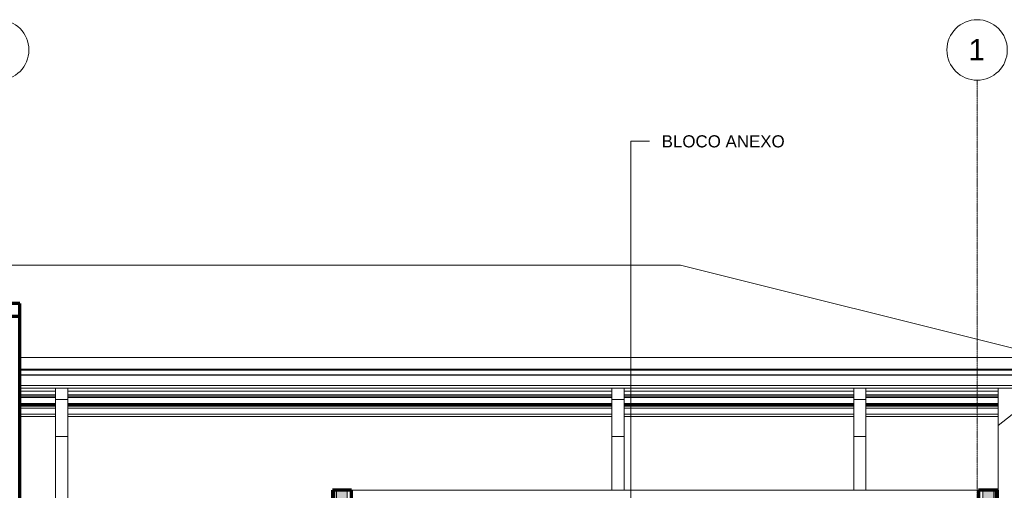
# Model space of a CAD drawing. Header units: millimetres. Extents: x -5363 to 61877, y -2112 to 8822.
# Tile 10 of 17: x 21980 to 30121, y 4329 to 8217. Entities that reach past the tile are written whole.
import ezdxf

# ---------------------------------------------------------------- set-up
doc = ezdxf.new("R2010")
doc.units = ezdxf.units.MM
doc.linetypes.add('_Traço - ponto', pattern=[16, 12, -2, 0, -2])
for name, color, linetype, lineweight in [('A-GENM', 13, 'Continuous', 18), ('A-ROOF', 132, 'Continuous', 18), ('A-ROOF-OTLN', 132, 'Continuous', 18), ('A-WALL', 113, 'Continuous', 18), ('A-WALL-PATT', 111, 'Continuous', 70), ('G-ANNO-TEXT', 231, 'Continuous', 9), ('S-GRID', 1, 'Continuous', 9), ('S-GRID-IDEN', 1, 'Continuous', 9)]:
    doc.layers.add(name, color=color, linetype=linetype, lineweight=lineweight)
doc.styles.add('Arial_2', font='arial.ttf', dxfattribs={"height": 175})
doc.styles.add('Arial_3', font='arial.ttf', dxfattribs={"height": 100})

# ---------------------------------------------------------------- blocks, each defined once
blk = doc.blocks.new('Generic Models 1 - Generic Models 24-4258923-CORTE C - CORTE DE IMPLANTAÇÃO')
at = {"layer": 'A-GENM'}
for p, q in [((22277.3, 5078.4), (22277.3, 5173.8)), ((22377.3, 5078.4), (22377.3, 5173.8)), ((26877.3, 5078.4), (26877.3, 5173.8)), ((26977.3, 5078.4), (26977.3, 5173.8)), ((28877.3, 5078.4), (28877.3, 5173.8)), ((28977.3, 5078.4), (28977.3, 5173.8)), ((22277.3, 5078.4), (22377.3, 5078.4)), ((22277.3, 4773.8), (22277.3, 5078.4)), ((22377.3, 5078.4), (22377.3, 4773.8)), ((26877.3, 5078.4), (26977.3, 5078.4)), ((26877.3, 4773.8), (26877.3, 5078.4)), ((26977.3, 5078.4), (26977.3, 4773.8)), ((28877.3, 5078.4), (28977.3, 5078.4)), ((28877.3, 4773.8), (28877.3, 5078.4)), ((28977.3, 5078.4), (28977.3, 4773.8)), ((30374.5, 5103.8), (30071.1, 4864.4)), ((22277.3, 4773.8), (22377.3, 4773.8)), ((22277.3, 3742), (22277.3, 4773.8)), ((22377.3, 4773.8), (22377.3, 3742)), ((26877.3, 4773.8), (26977.3, 4773.8)), ((26877.3, 4328.7), (26877.3, 4773.8)), ((26977.3, 4773.8), (26977.3, 4328.7)), ((28877.3, 4773.8), (28977.3, 4773.8)), ((28877.3, 4328.7), (28877.3, 4773.8)), ((28977.3, 4773.8), (28977.3, 4328.7))]:
    blk.add_line(p, q, dxfattribs=at)
blk = doc.blocks.new('ORNAMENTO SUPERIOR - ORNAMENTO SUPERIOR-4323885-CORTE C - CORTE DE IMPLANTAÇÃO')
at = {"layer": 'A-GENM'}
for p, q in [((30071.1, 5328.7), (30071.1, 5322.7)), ((21981.1, 5147.5), (22277.3, 5147.5)), ((22377.3, 5147.5), (26877.3, 5147.5)), ((26977.3, 5147.5), (28877.3, 5147.5)), ((28977.3, 5147.5), (30071.1, 5147.5)), ((30071.1, 5173.9), (30071.1, 5147.5)), ((30071.1, 5147.5), (30071.1, 5116.7)), ((21981.1, 5116.7), (22277.3, 5116.7)), ((21981.1, 5106.7), (22277.3, 5106.7)), ((21981.1, 5096.7), (22277.3, 5096.7)), ((22377.3, 5116.7), (26877.3, 5116.7)), ((22377.3, 5106.7), (26877.3, 5106.7)), ((22377.3, 5096.7), (26877.3, 5096.7)), ((26977.3, 5116.7), (28877.3, 5116.7)), ((26977.3, 5106.7), (28877.3, 5106.7)), ((26977.3, 5096.7), (28877.3, 5096.7)), ((28977.3, 5116.7), (30071.1, 5116.7)), ((28977.3, 5106.7), (30071.1, 5106.7)), ((28977.3, 5096.7), (30071.1, 5096.7)), ((30071.1, 5116.7), (30071.1, 5106.7)), ((30071.1, 5106.7), (30071.1, 5096.7)), ((30071.1, 5096.7), (30071.1, 5046.7)), ((21981.1, 5046.7), (22277.3, 5046.7)), ((21981.1, 5041.7), (22277.3, 5041.7)), ((21981.1, 5031.7), (22277.3, 5031.7)), ((21981.1, 5023.7), (22277.3, 5023.7)), ((21981.1, 5008.7), (22277.3, 5008.7)), ((22377.3, 5046.7), (26877.3, 5046.7)), ((22377.3, 5041.7), (26877.3, 5041.7)), ((22377.3, 5031.7), (26877.3, 5031.7)), ((22377.3, 5023.7), (26877.3, 5023.7)), ((22377.3, 5008.7), (26877.3, 5008.7)), ((26977.3, 5046.7), (28877.3, 5046.7)), ((26977.3, 5041.7), (28877.3, 5041.7)), ((26977.3, 5031.7), (28877.3, 5031.7)), ((26977.3, 5023.7), (28877.3, 5023.7)), ((26977.3, 5008.7), (28877.3, 5008.7)), ((28977.3, 5046.7), (30071.1, 5046.7)), ((28977.3, 5041.7), (30071.1, 5041.7)), ((28977.3, 5031.7), (30071.1, 5031.7)), ((28977.3, 5023.7), (30071.1, 5023.7)), ((28977.3, 5008.7), (30071.1, 5008.7)), ((30071.1, 5046.7), (30071.1, 5041.7)), ((30071.1, 5041.7), (30071.1, 5031.7)), ((30071.1, 5031.7), (30071.1, 5023.7)), ((30071.1, 5023.7), (30071.1, 5008.7)), ((30071.1, 5008.7), (30071.1, 4958.7)), ((21981.1, 4958.7), (22277.3, 4958.7)), ((21981.1, 4938.7), (22277.3, 4938.7)), ((22377.3, 4958.7), (26877.3, 4958.7)), ((22377.3, 4938.7), (26877.3, 4938.7)), ((26977.3, 4958.7), (28877.3, 4958.7)), ((26977.3, 4938.7), (28877.3, 4938.7)), ((28977.3, 4958.7), (30071.1, 4958.7)), ((28977.3, 4938.7), (30071.1, 4938.7)), ((30071.1, 4958.7), (30071.1, 4938.7))]:
    blk.add_line(p, q, dxfattribs=at)
blk = doc.blocks.new('Grid - Head Grid-11506-CORTE C - CORTE DE IMPLANTAÇÃO')
at = {"layer": 'S-GRID-IDEN'}
blk.add_circle((29896.1, 7967.2), 250, dxfattribs=at)

msp = doc.modelspace()

# ---------------------------------------------------------------- hatches: boundary and pattern name
at = {"layer": 'A-WALL-PATT'}
for points in [[(24598.3, 3930), (24688.3, 3930), (24688.3, 4328.7), (24598.3, 4328.7), (24598.3, 4045.6)], [(30033.3, 3930), (30033.3, 4328.7), (29943.3, 4328.7), (29943.3, 3930)]]:
    msp.add_hatch(color=256, dxfattribs=at).paths.add_polyline_path(points, flags=0)

# ---------------------------------------------------------------- linework, layer by layer
at = {"layer": 'A-ROOF'}
for p, q in [((27444.8, 6189.2), (16110.9, 6189.2)), ((27444.8, 6189.2), (30500.8, 5425.2)), ((21981.1, 5425.2), (30500.8, 5425.2)), ((30476.7, 5328.7), (21981.1, 5328.7))]:
    msp.add_line(p, q, dxfattribs=at)
at = {"layer": 'A-ROOF', "lineweight": 70}
for p, q in [((21981.1, 5871.6), (17205.3, 5871.6)), ((21981.1, 5768), (21981.1, 5871.6)), ((17209.7, 5768), (21981.1, 5768))]:
    msp.add_line(p, q, dxfattribs=at)
at = {"layer": 'A-ROOF-OTLN'}
for p, q in [((30507.2, 5322.7), (21981.1, 5322.7)), ((30717.8, 5322.6), (21981.1, 5322.6)), ((30722.8, 5322.2), (21981.1, 5322.2)), ((30719.3, 5282.5), (21981.1, 5282.5)), ((30699.8, 5279), (21981.1, 5279)), ((21981.1, 5193.5), (30614.2, 5193.5)), ((30610.7, 5173.8), (21981.1, 5173.8))]:
    msp.add_line(p, q, dxfattribs=at)
at = {"layer": 'A-WALL', "lineweight": 70}
for p, q in [((21981.1, -100), (21981.1, 5768)), ((24565.8, 4328.7), (24565.8, 3130)), ((24723.3, 4328.7), (24565.8, 4328.7)), ((24723.3, 3130), (24723.3, 4328.7)), ((29908.3, 4328.7), (29908.3, 3130)), ((30065.8, 4328.7), (29908.3, 4328.7)), ((30065.8, 3130), (30065.8, 4328.7))]:
    msp.add_line(p, q, dxfattribs=at)
at = {"layer": 'A-WALL'}
for p, q in [((30071.1, 3130), (30071.1, 4938.7)), ((24585.8, 4328.7), (24585.8, 3130)), ((24598.3, 4328.7), (24598.3, 3130)), ((24688.3, 4328.7), (24688.3, 3130)), ((24720.8, 4328.7), (24720.8, 3930)), ((29908.3, 4328.7), (24723.3, 4328.7)), ((29910.8, 3930), (29910.8, 4328.7)), ((29943.3, 3130), (29943.3, 4328.7)), ((30033.3, 3130), (30033.3, 4328.7)), ((30045.8, 3130), (30045.8, 4328.7))]:
    msp.add_line(p, q, dxfattribs=at)
at = {"layer": 'G-ANNO-TEXT', "color": 7}
for p, q in [((27033.1, 7212.2), (27186.6, 7212.2)), ((27033.1, 2975.1), (27033.1, 7212.2))]:
    msp.add_line(p, q, dxfattribs=at)
at = {"layer": 'S-GRID', "linetype": '_Traço - ponto'}
msp.add_line((29896.1, -1230.9), (29896.1, 7717.2), dxfattribs=at)

# ---------------------------------------------------------------- block references
at = {"layer": 'A-GENM'}
for name in ['ORNAMENTO SUPERIOR - ORNAMENTO SUPERIOR-4323885-CORTE C - CORTE DE IMPLANTAÇÃO', 'Generic Models 1 - Generic Models 24-4258923-CORTE C - CORTE DE IMPLANTAÇÃO']:
    msp.add_blockref(name, (0, 0), dxfattribs=at)
at = {"layer": 'S-GRID-IDEN'}
for p in [(-8090, 0), (0, 0)]:
    msp.add_blockref('Grid - Head Grid-11506-CORTE C - CORTE DE IMPLANTAÇÃO', p, dxfattribs=at)

# ---------------------------------------------------------------- texts
at = {"layer": 'G-ANNO-TEXT', "color": 7, "insert": (27288.2, 7262.2), "char_height": 100, "width": 1254.641, "attachment_point": 1, "style": 'Arial_3'}
msp.add_mtext('BLOCO ANEXO', dxfattribs=at)
at = {"layer": 'S-GRID-IDEN', "insert": (29824.8, 8056.6), "char_height": 175, "width": 168.354, "attachment_point": 1, "style": 'Arial_2'}
msp.add_mtext('1', dxfattribs=at)

doc.saveas('drawing.dxf')
